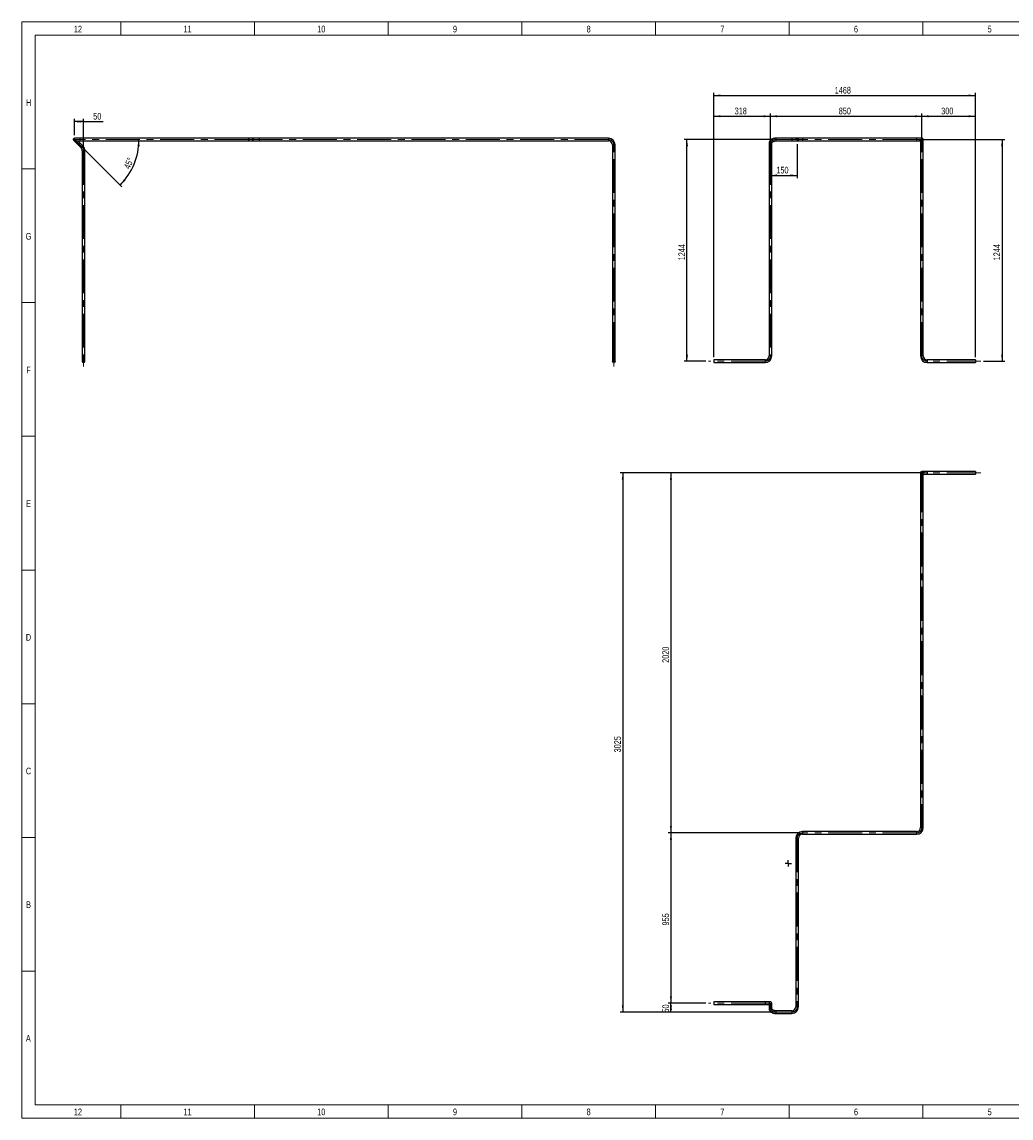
# Model space of a CAD drawing. Header units: millimetres. Extents: x 15 to 592, y 5 to 415.
# Tile 1 of 12: x 15 to 385, y 5 to 415. Entities that reach past the tile are written whole.
import ezdxf

# ---------------------------------------------------------------- set-up
doc = ezdxf.new("R2010")
doc.units = ezdxf.units.MM
doc.linetypes.add('CENTERX2', pattern=[20.32, 12.7, -2.54, 2.54, -2.54])
doc.layers.add('COTAS', color=166, linetype='Continuous')
doc.styles.add('SLDTEXTSTYLE0', font='TXT', dxfattribs={"width": 0.75})
doc.dimstyles.new('SLDDIMSTYLE0', dxfattribs={"dimtxt": 2.5, "dimasz": 2.5, "dimexe": 0, "dimexo": 0.0625, "dimtad": 1, "dimlfac": 15, "dimrnd": 1e-09, "dimzin": 12, "dimdsep": 46, "dimtxsty": 'SLDTEXTSTYLE0', "dimsah": 1, "dimcen": 0.09, "dimadec": 0, "dimazin": 3, "dimtfac": 1, "dimtofl": 0, "dimtmove": 0, "dimatfit": 3, "dimfxl": 0, "dimfrac": 2, "dimtolj": 1, "dimtzin": 12, "dimarcsym": 0})
doc.dimstyles.new('SLDDIMSTYLE1', dxfattribs={"dimtxt": 2.5, "dimasz": 2.5, "dimexe": 0, "dimexo": 0.0625, "dimtad": 1, "dimdec": 4, "dimlfac": 15, "dimzin": 12, "dimdsep": 46, "dimtxsty": 'SLDTEXTSTYLE0', "dimsah": 1, "dimcen": 0.09, "dimazin": 3, "dimtfac": 1, "dimtofl": 0, "dimtmove": 0, "dimatfit": 3, "dimfxl": 0, "dimfrac": 2, "dimtolj": 1, "dimtzin": 12, "dimarcsym": 0})

# ---------------------------------------------------------------- blocks, each defined once
blk = doc.blocks.new('_D')
at = {"layer": 'COTAS'}
for p, q in [((294.96, 367.83), (294.96, 380.71)), ((294.96, 379.71), (351.62, 379.71)), ((351.62, 369.99), (351.62, 380.71))]:
    blk.add_line(p, q, dxfattribs=at)
for points in [[(294.96, 379.71), (297.46, 379.33), (297.46, 380.1)], [(351.62, 379.71), (349.12, 380.1), (349.12, 379.33)]]:
    blk.add_solid(points, dxfattribs=at)
at = {"layer": 'COTAS', "insert": (320.52, 382.94), "char_height": 2.5, "attachment_point": 1, "style": 'SLDTEXTSTYLE0'}
blk.add_mtext('850', dxfattribs=at)
blk = doc.blocks.new('_D_1')
at = {"layer": 'COTAS'}
for p, q in [((351.62, 369.99), (351.62, 380.71)), ((351.62, 379.71), (371.62, 379.71)), ((371.62, 289.55), (371.62, 380.71))]:
    blk.add_line(p, q, dxfattribs=at)
for points in [[(351.62, 379.71), (354.12, 379.33), (354.12, 380.1)], [(371.62, 379.71), (369.12, 380.1), (369.12, 379.33)]]:
    blk.add_solid(points, dxfattribs=at)
at = {"layer": 'COTAS', "insert": (358.85, 382.94), "char_height": 2.5, "attachment_point": 1, "style": 'SLDTEXTSTYLE0'}
blk.add_mtext('300', dxfattribs=at)
blk = doc.blocks.new('_D_2')
at = {"layer": 'COTAS'}
for p, q in [((273.76, 289.55), (273.76, 380.71)), ((273.76, 379.71), (294.96, 379.71)), ((294.96, 367.83), (294.96, 380.71))]:
    blk.add_line(p, q, dxfattribs=at)
for points in [[(273.76, 379.71), (276.26, 379.33), (276.26, 380.1)], [(294.96, 379.71), (292.46, 380.1), (292.46, 379.33)]]:
    blk.add_solid(points, dxfattribs=at)
at = {"layer": 'COTAS', "insert": (281.59, 382.94), "char_height": 2.5, "attachment_point": 1, "style": 'SLDTEXTSTYLE0'}
blk.add_mtext('318', dxfattribs=at)
blk = doc.blocks.new('_D_3')
at = {"layer": 'COTAS'}
for p, q in [((350.62, 370.99), (382.62, 370.99)), ((381.62, 370.99), (381.62, 288.05)), ((374.62, 288.05), (382.62, 288.05))]:
    blk.add_line(p, q, dxfattribs=at)
for points in [[(381.62, 370.99), (381.24, 368.49), (382.01, 368.49)], [(381.62, 288.05), (382.01, 290.55), (381.24, 290.55)]]:
    blk.add_solid(points, dxfattribs=at)
at = {"layer": 'COTAS', "insert": (378.4, 325.83), "char_height": 2.5, "attachment_point": 1, "rotation": 90, "style": 'SLDTEXTSTYLE0'}
blk.add_mtext('1244', dxfattribs=at)
blk = doc.blocks.new('_D_4')
at = {"layer": 'COTAS'}
for p, q in [((295.96, 370.99), (262.76, 370.99)), ((263.76, 288.05), (263.76, 370.99)), ((270.76, 288.05), (262.76, 288.05))]:
    blk.add_line(p, q, dxfattribs=at)
for points in [[(263.76, 370.99), (263.37, 368.49), (264.14, 368.49)], [(263.76, 288.05), (264.14, 290.55), (263.37, 290.55)]]:
    blk.add_solid(points, dxfattribs=at)
at = {"layer": 'COTAS', "insert": (260.53, 325.83), "char_height": 2.5, "attachment_point": 1, "rotation": 90, "style": 'SLDTEXTSTYLE0'}
blk.add_mtext('1244', dxfattribs=at)
blk = doc.blocks.new('_D_5')
at = {"layer": 'COTAS'}
for p, q in [((304.96, 369.32), (304.96, 356.58)), ((294.96, 357.58), (304.96, 357.58))]:
    blk.add_line(p, q, dxfattribs=at)
for points in [[(294.96, 357.58), (297.46, 357.2), (297.46, 357.97)], [(304.96, 357.58), (302.46, 357.97), (302.46, 357.2)]]:
    blk.add_solid(points, dxfattribs=at)
at = {"layer": 'COTAS', "insert": (297.19, 360.81), "char_height": 2.5, "attachment_point": 1, "style": 'SLDTEXTSTYLE0'}
blk.add_mtext('150', dxfattribs=at)
blk = doc.blocks.new('_D_6')
at = {"layer": 'COTAS'}
for p, q in [((273.76, 289.55), (273.76, 388.49)), ((273.76, 387.49), (371.62, 387.49)), ((371.62, 289.55), (371.62, 388.49))]:
    blk.add_line(p, q, dxfattribs=at)
for points in [[(273.76, 387.49), (276.26, 387.1), (276.26, 387.87)], [(371.62, 387.49), (369.12, 387.87), (369.12, 387.1)]]:
    blk.add_solid(points, dxfattribs=at)
at = {"layer": 'COTAS', "insert": (319, 390.71), "char_height": 2.5, "attachment_point": 1, "style": 'SLDTEXTSTYLE0'}
blk.add_mtext('1468', dxfattribs=at)
blk = doc.blocks.new('SW_CENTERMARKSYMBOL_0')
at = {"layer": 'COTAS', "color": 0}
for p, q in [((-0.33, 0), (-0.67, 0)), ((0, 0), (-0.17, 0)), ((0, 0.33), (0, 0.67)), ((0, 0), (0, 0.17)), ((0, 0), (0, -0.17)), ((0, 0), (0.17, 0)), ((0.33, 0), (0.67, 0)), ((0, -0.33), (0, -0.67))]:
    blk.add_line(p, q, dxfattribs=at)
blk = doc.blocks.new('_D_7')
at = {"layer": 'COTAS'}
blk.add_line((38.17, 367.53), (52.43, 353.27), dxfattribs=at)
blk.add_arc((34.72, 370.99), 24.05, 315, 0, dxfattribs=at)
for points in [[(58.77, 370.99), (58.26, 368.51), (59.03, 368.47)], [(51.73, 353.98), (53.69, 355.58), (53.11, 356.1)]]:
    blk.add_solid(points, dxfattribs=at)
at = {"layer": 'COTAS', "insert": (53, 360.69), "char_height": 2.5, "attachment_point": 1, "rotation": 67.5, "style": 'SLDTEXTSTYLE0'}
blk.add_mtext('45°', dxfattribs=at)
blk = doc.blocks.new('_D_8')
at = {"layer": 'COTAS'}
for p, q in [((34.72, 372.65), (34.72, 378.74)), ((38.05, 377.74), (34.72, 377.74)), ((38.05, 367.83), (38.05, 378.74)), ((38.05, 377.74), (45.38, 377.74))]:
    blk.add_line(p, q, dxfattribs=at)
for points in [[(34.72, 377.74), (37.22, 377.35), (37.22, 378.12)], [(38.05, 377.74), (35.55, 378.12), (35.55, 377.35)]]:
    blk.add_solid(points, dxfattribs=at)
at = {"layer": 'COTAS', "insert": (41.68, 380.96), "char_height": 2.5, "attachment_point": 1, "style": 'SLDTEXTSTYLE0'}
blk.add_mtext('50', dxfattribs=at)
blk = doc.blocks.new('SW_CENTERMARKSYMBOL_1')
at = {"layer": 'COTAS', "color": 0}
for p, q in [((-0.33, 0), (-0.67, 0)), ((0, 0), (-0.17, 0)), ((0, 0.33), (0, 0.67)), ((0, 0), (0, 0.17)), ((0, 0), (0, -0.17)), ((0, 0), (0.17, 0)), ((0.33, 0), (0.67, 0)), ((0, -0.33), (0, -0.67))]:
    blk.add_line(p, q, dxfattribs=at)
blk = doc.blocks.new('SW_CENTERMARKSYMBOL_2')
at = {"layer": 'COTAS', "color": 0}
for p, q in [((-0.33, 0), (-0.67, 0)), ((0, 0), (-0.17, 0)), ((0, 0.33), (0, 0.67)), ((0, 0), (0, 0.17)), ((0, 0), (0, -0.17)), ((0, 0), (0.17, 0)), ((0.33, 0), (0.67, 0)), ((0, -0.33), (0, -0.67))]:
    blk.add_line(p, q, dxfattribs=at)
blk = doc.blocks.new('_D_9')
at = {"layer": 'COTAS'}
for p, q in [((352.62, 246.31), (256.76, 246.31)), ((257.76, 246.31), (257.76, 111.64)), ((305.96, 111.64), (256.76, 111.64))]:
    blk.add_line(p, q, dxfattribs=at)
for points in [[(257.76, 246.31), (257.37, 243.81), (258.14, 243.81)], [(257.76, 111.64), (258.14, 114.14), (257.37, 114.14)]]:
    blk.add_solid(points, dxfattribs=at)
at = {"layer": 'COTAS', "insert": (254.53, 175.28), "char_height": 2.5, "attachment_point": 1, "rotation": 90, "style": 'SLDTEXTSTYLE0'}
blk.add_mtext('2020', dxfattribs=at)
blk = doc.blocks.new('_D_10')
at = {"layer": 'COTAS'}
for p, q in [((305.96, 111.64), (256.76, 111.64)), ((257.76, 111.64), (257.76, 47.97)), ((270.76, 47.97), (256.76, 47.97))]:
    blk.add_line(p, q, dxfattribs=at)
for points in [[(257.76, 111.64), (257.37, 109.14), (258.14, 109.14)], [(257.76, 47.97), (258.14, 50.47), (257.37, 50.47)]]:
    blk.add_solid(points, dxfattribs=at)
at = {"layer": 'COTAS', "insert": (254.53, 77.03), "char_height": 2.5, "attachment_point": 1, "rotation": 90, "style": 'SLDTEXTSTYLE0'}
blk.add_mtext('955', dxfattribs=at)
blk = doc.blocks.new('_D_11')
at = {"layer": 'COTAS'}
for p, q in [((270.76, 47.97), (256.76, 47.97)), ((257.76, 44.64), (257.76, 47.97)), ((295.96, 44.64), (256.76, 44.64))]:
    blk.add_line(p, q, dxfattribs=at)
for points in [[(257.76, 47.97), (257.37, 45.47), (258.14, 45.47)], [(257.76, 44.64), (258.14, 47.14), (257.37, 47.14)]]:
    blk.add_solid(points, dxfattribs=at)
at = {"layer": 'COTAS', "insert": (254.53, 44.46), "char_height": 2.5, "attachment_point": 1, "rotation": 90, "style": 'SLDTEXTSTYLE0'}
blk.add_mtext('50', dxfattribs=at)
blk = doc.blocks.new('_D_12')
at = {"layer": 'COTAS'}
for p, q in [((352.62, 246.31), (238.76, 246.31)), ((239.76, 246.31), (239.76, 44.64)), ((295.96, 44.64), (238.76, 44.64))]:
    blk.add_line(p, q, dxfattribs=at)
for points in [[(239.76, 246.31), (239.37, 243.81), (240.14, 243.81)], [(239.76, 44.64), (240.14, 47.14), (239.37, 47.14)]]:
    blk.add_solid(points, dxfattribs=at)
at = {"layer": 'COTAS', "insert": (236.53, 141.78), "char_height": 2.5, "attachment_point": 1, "rotation": 90, "style": 'SLDTEXTSTYLE0'}
blk.add_mtext('3025', dxfattribs=at)
blk = doc.blocks.new('SW_CENTERMARKSYMBOL_3')
at = {"layer": 'COTAS', "color": 0}
for p, q in [((-0.33, 0), (-1.17, 0)), ((0, 0), (-0.17, 0)), ((0, 0.33), (0, 1.17)), ((0, 0), (0, 0.17)), ((0, 0), (0, -0.17)), ((0, 0), (0.17, 0)), ((0.33, 0), (1.17, 0)), ((0, -0.33), (0, -1.17))]:
    blk.add_line(p, q, dxfattribs=at)

msp = doc.modelspace()

# ---------------------------------------------------------------- linework, layer by layer
at = {"color": 7, "linetype": 'Continuous', "lineweight": 18}
for p, q in [((15, 5), (15, 415)), ((15, 415), (589, 415)), ((52, 410), (52, 415)), ((102, 410), (102, 415)), ((152, 410), (152, 415)), ((202, 410), (202, 415)), ((252, 410), (252, 415)), ((302, 410), (302, 415)), ((352, 410), (352, 415)), ((20, 10), (20, 410)), ((20, 410), (584, 410)), ((302, 410.001), (302, 409.999)), ((20, 360), (15, 360)), ((20, 310), (15, 310)), ((20, 260), (15, 260)), ((20, 210), (15, 210)), ((19.999, 210), (20.001, 210)), ((20, 160), (15, 160)), ((20, 110), (15, 110)), ((20, 60), (15, 60)), ((584, 10), (20, 10)), ((52, 10), (52, 5)), ((102, 10), (102, 5)), ((152, 10), (152, 5)), ((202, 10), (202, 5)), ((252, 10), (252, 5)), ((302, 9.999), (302, 10.001)), ((302, 10), (302, 5)), ((352, 10), (352, 5)), ((589, 5), (15, 5))]:
    msp.add_line(p, q, dxfattribs=at)
at = {"color": 7, "linetype": 'Continuous', "lineweight": 25}
for p, q in [((34.366138, 370.6339461), (35.7803516, 369.2197325)), ((36.7196914, 371.4874995), (34.7196914, 371.4874995)), ((34.7196914, 370.4874995), (36.7196914, 370.4874995)), ((35.7803516, 369.2197325), (36.4874584, 369.9268393)), ((35.7803516, 369.2197325), (37.1136849, 367.8863992)), ((36.4874584, 369.9268393), (35.9267982, 370.4874995)), ((37.8207917, 368.593506), (36.4874584, 369.9268393)), ((99.7196914, 371.4874995), (36.7196914, 371.4874995)), ((36.7196914, 371.4874995), (36.7196914, 370.4874995)), ((36.7196914, 370.4874995), (99.7196914, 370.4874995)), ((101.7196914, 371.4874995), (99.7196914, 371.4874995)), ((99.7196914, 371.4874995), (99.7196914, 370.4874995)), ((99.7196914, 370.4874995), (101.7196914, 370.4874995)), ((103.7196914, 371.4874995), (101.7196914, 371.4874995)), ((101.7196914, 370.4874995), (103.7196914, 370.4874995)), ((234.3863581, 371.4874995), (103.7196914, 371.4874995)), ((103.7196914, 371.4874995), (103.7196914, 370.4874995)), ((103.7196914, 370.4874995), (234.3863581, 370.4874995)), ((234.3863581, 371.4874995), (234.3863581, 370.4874995)), ((294.4565198, 369.5732859), (294.4565198, 368.2399526)), ((295.4565198, 368.2399526), (295.4565198, 369.5732859)), ((302.9565198, 371.4874995), (296.9565198, 371.4874995)), ((296.9565198, 371.4874995), (296.9565198, 370.4874995)), ((296.9565198, 370.4874995), (302.9565198, 370.4874995)), ((304.9565198, 371.4874995), (302.9565198, 371.4874995)), ((302.9565198, 371.4874995), (302.9565198, 370.4874995)), ((302.9565198, 370.4874995), (304.9565198, 370.4874995)), ((306.9565198, 371.4874995), (304.9565198, 371.4874995)), ((304.9565198, 370.4874995), (306.9565198, 370.4874995)), ((349.6231865, 371.4874995), (306.9565198, 371.4874995)), ((306.9565198, 371.4874995), (306.9565198, 370.4874995)), ((306.9565198, 370.4874995), (349.6231865, 370.4874995)), ((351.6231865, 371.4874995), (349.6231865, 371.4874995)), ((349.6231865, 371.4874995), (349.6231865, 370.4874995)), ((349.6231865, 370.4874995), (351.6231865, 370.4874995)), ((351.1231865, 370.4874995), (351.1231865, 368.9874995)), ((352.1231865, 368.9874995), (352.1231865, 370.9874995)), ((37.1136849, 367.8863992), (37.8207917, 368.593506)), ((37.5530248, 366.825739), (37.5530248, 290.0541662)), ((37.5530248, 366.825739), (38.5530248, 366.825739)), ((38.5530248, 290.0541662), (38.5530248, 366.825739)), ((235.8863581, 368.9874995), (235.8863581, 290.0541662)), ((236.8863581, 368.9874995), (235.8863581, 368.9874995)), ((236.8863581, 290.0541662), (236.8863581, 368.9874995)), ((294.4565198, 368.2399526), (294.4565198, 366.825739)), ((294.4565198, 366.825739), (294.4565198, 290.0541662)), ((294.4565198, 366.825739), (295.4565198, 366.825739)), ((295.4565198, 366.825739), (295.4565198, 368.2399526)), ((295.4565198, 290.0541662), (295.4565198, 366.825739)), ((351.1231865, 368.9874995), (351.1231865, 290.0541662)), ((352.1231865, 368.9874995), (351.1231865, 368.9874995)), ((352.1231865, 290.0541662), (352.1231865, 368.9874995)), ((37.5530248, 290.0541662), (37.5530248, 288.0541662)), ((37.5530248, 290.0541662), (38.5530248, 290.0541662)), ((38.5530248, 288.0541662), (38.5530248, 290.0541662)), ((235.8863581, 290.0541662), (235.8863581, 288.0541662)), ((236.8863581, 290.0541662), (235.8863581, 290.0541662)), ((236.8863581, 288.0541662), (236.8863581, 290.0541662)), ((292.9565198, 288.5541662), (273.7565198, 288.5541662)), ((273.7565198, 288.5541662), (273.7565198, 287.5541662)), ((273.7565198, 287.5541662), (292.9565198, 287.5541662)), ((292.9565198, 288.5541662), (292.9565198, 287.5541662)), ((294.4565198, 290.0541662), (295.4565198, 290.0541662)), ((352.1231865, 290.0541662), (351.1231865, 290.0541662)), ((371.6231865, 288.5541662), (353.6231865, 288.5541662)), ((353.6231865, 288.5541662), (353.6231865, 287.5541662)), ((353.6231865, 287.5541662), (371.6231865, 287.5541662)), ((371.6231865, 288.5541662), (371.6231865, 287.5541662)), ((351.1231865, 246.3055471), (351.1231865, 244.3055471)), ((353.6231865, 246.8055471), (351.6231865, 246.8055471)), ((352.1231865, 244.3055471), (352.1231865, 246.3055471)), ((371.6231865, 246.8055471), (353.6231865, 246.8055471)), ((353.6231865, 246.8055471), (353.6231865, 245.8055471)), ((371.6231865, 246.8055471), (371.6231865, 245.8055471)), ((351.1231865, 244.3055471), (351.1231865, 113.6388804)), ((351.1231865, 244.3055471), (351.6231865, 244.3055471)), ((351.6231865, 244.3055471), (352.1231865, 244.3055471)), ((352.1231865, 245.8055471), (353.6231865, 245.8055471)), ((352.1231865, 113.6388804), (352.1231865, 244.3055471)), ((353.6231865, 245.8055471), (371.6231865, 245.8055471)), ((349.6231865, 112.1388804), (306.9565198, 112.1388804)), ((306.9565198, 112.1388804), (306.9565198, 111.6388804)), ((306.9565198, 111.6388804), (306.9565198, 111.1388804)), ((306.9565198, 111.1388804), (349.6231865, 111.1388804)), ((349.6231865, 112.1388804), (349.6231865, 111.6388804)), ((349.6231865, 111.6388804), (349.6231865, 111.1388804)), ((351.1231865, 113.6388804), (351.6231865, 113.6388804)), ((351.6231865, 113.6388804), (352.1231865, 113.6388804)), ((304.4565198, 109.6388804), (304.4565198, 46.6388804)), ((304.4565198, 109.6388804), (304.9565198, 109.6388804)), ((304.9565198, 109.6388804), (305.4565198, 109.6388804)), ((305.4565198, 46.6388804), (305.4565198, 109.6388804)), ((292.9565198, 48.4722138), (273.7565198, 48.4722138)), ((273.7565198, 48.4722138), (273.7565198, 48.3257672)), ((273.7565198, 48.3257672), (273.7565198, 47.4722138)), ((273.7565198, 47.4722138), (292.9565198, 47.4722138)), ((294.9565198, 48.4722138), (292.9565198, 48.4722138)), ((292.9565198, 48.4722138), (292.9565198, 48.3257672)), ((292.9565198, 48.3257672), (292.9565198, 47.4722138)), ((292.9565198, 47.4722138), (294.4565198, 47.4722138)), ((294.4565198, 47.9722138), (294.4565198, 47.3864273)), ((294.4565198, 47.3864273), (294.4565198, 46.053094)), ((295.4565198, 47.3864273), (295.4565198, 47.9722138)), ((295.4565198, 46.053094), (295.4565198, 47.3864273)), ((302.9565198, 45.1388804), (296.9565198, 45.1388804)), ((296.9565198, 45.1388804), (296.9565198, 44.6388804)), ((302.9565198, 45.1388804), (302.9565198, 44.6388804)), ((304.4565198, 46.6388804), (304.9565198, 46.6388804)), ((304.9565198, 46.6388804), (305.4565198, 46.6388804)), ((296.9565198, 44.6388804), (296.9565198, 44.1388804)), ((296.9565198, 44.1388804), (302.9565198, 44.1388804)), ((302.9565198, 44.6388804), (302.9565198, 44.1388804))]:
    msp.add_line(p, q, dxfattribs=at)
at = {"color": 7, "linetype": 'Continuous', "lineweight": 25, "flags": 128}
for points in [[(294.4565233, 369.5719624), (294.4581692, 369.544592), (294.4785437, 369.46951), (294.5212679, 369.3992805), (294.5843439, 369.3371873), (294.6648225, 369.2861338), (294.7589405, 369.2485072), (294.8622971, 369.2260669), (294.9700595, 369.2198622), (295.0771887, 369.2301832), (295.1786756, 369.2565473), (295.2697748, 369.2977217), (295.3462265, 369.3517812), (295.4044559, 369.416198), (295.4417404, 369.4879601), (295.4563364, 369.5637119), (295.4565102, 369.5710965)], [(294.4565198, 368.2399526), (294.4581692, 368.2112587), (294.4785437, 368.1361767), (294.5212679, 368.0659472), (294.5843439, 368.003854), (294.6648225, 367.9528005), (294.7589405, 367.9151739), (294.8622971, 367.8927336), (294.9700595, 367.8865289), (295.0771887, 367.8968498), (295.1786756, 367.9232139), (295.2697748, 367.9643884), (295.3462265, 368.0184479), (295.4044559, 368.0828647), (295.4417404, 368.1546268), (295.4563364, 368.2303786), (295.4565198, 368.2399526)], [(295.4565198, 47.3864273), (295.4475616, 47.4530528), (295.4158263, 47.526137), (295.3626142, 47.5926885), (295.2904137, 47.6495954), (295.2026006, 47.6941969), (295.1032811, 47.7244075), (294.9970992, 47.7388144), (294.8890198, 47.7367442), (294.7840966, 47.7182935), (294.6872358, 47.6843251), (294.6029664, 47.6364273)], [(295.4565197, 46.0532972), (295.4475616, 46.1197195), (295.4158263, 46.1928036), (295.3626142, 46.2593551), (295.2904137, 46.3162621), (295.2026006, 46.3608636), (295.1032811, 46.3910741), (294.9970992, 46.4054811), (294.8890198, 46.4034108), (294.7840966, 46.3849601), (294.6872358, 46.3509918), (294.6029664, 46.303094)]]:
    msp.add_lwpolyline(points, dxfattribs=at)
at = {"color": 7, "linetype": 'Continuous', "lineweight": 25}
for radius in [0.5, 0.4]:
    msp.add_circle((236.3863581, 288.0541662), radius, dxfattribs=at)
for centre, radius, start, end in [((34.7196914, 370.9874995), 0.5, 90, 270), ((101.7196914, 370.9874995), 0.5, 90, 270), ((234.3863581, 368.9874995), 2.5, 0, 90), ((234.3863581, 368.9874995), 1.5, 0, 90), ((304.9565198, 370.9874995), 0.5, 270, 90), ((351.6231865, 370.9874995), 0.5, 270, 90), ((36.0530248, 366.825739), 1.5, 0, 45), ((36.0530248, 366.825739), 2.5, 0, 45), ((38.0530248, 288.0541662), 0.5, 180, 0), ((292.9565198, 290.0541662), 1.5, 270, 0), ((292.9565198, 290.0541662), 2.5, 270, 0), ((353.6231865, 290.0541662), 2.5, 180, 270), ((353.6231865, 290.0541662), 1.5, 180, 270), ((351.6231865, 246.3055471), 0.5, 90, 180), ((351.6231865, 246.3055471), 0.5, 0, 90), ((306.9565198, 109.6388804), 2.5, 90, 180), ((306.9565198, 109.6388804), 1.5, 90, 180), ((349.6231865, 113.6388804), 1.5, 270, 0), ((349.6231865, 113.6388804), 2.5, 270, 0), ((294.9565198, 47.9722138), 0.5, 135, 180), ((294.7662398, 47.3728908), 0.3100157, 121.780175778, 177.497437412), ((294.766227, 46.0395693), 0.3099988, 121.779323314, 177.514464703), ((294.9565198, 47.9722138), 0.5, 0, 135), ((302.9565198, 46.6388804), 1.5, 270, 0), ((302.9565198, 46.6388804), 2.5, 270, 0)]:
    msp.add_arc(centre, radius, start, end, dxfattribs=at)
for points, knots in [([(296.9565198, 371.4874995), (296.914213, 371.487014), (296.7948486, 371.4856442), (296.5989465, 371.4707655), (296.3711996, 371.4380948), (296.147976, 371.3893335), (295.9311077, 371.3249811), (295.7223962, 371.2452561), (295.5236726, 371.1505802), (295.3368048, 371.0414948), (295.1636788, 370.9187413), (295.0061506, 370.7832943), (294.8659731, 370.636394), (294.7447086, 370.4795539), (294.6436182, 370.3145173), (294.5636153, 370.1431692), (294.505143, 369.9674217), (294.4693093, 369.7926174), (294.4573747, 369.6606978), (294.4566726, 369.5889118), (294.4565198, 369.5732859)], [0, 0, 0, 0, 0.0331909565, 0.093644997, 0.1541751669, 0.214791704, 0.275513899, 0.3363489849, 0.3972847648, 0.4582684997, 0.5192022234, 0.5799543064, 0.6403585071, 0.7002354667, 0.7594268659, 0.8178322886, 0.8754351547, 0.9323092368, 0.9852655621, 1, 1, 1, 1]), ([(295.4565198, 369.5732859), (295.4568168, 369.5859956), (295.4578289, 369.6292976), (295.4703518, 369.7016199), (295.5014619, 369.7912876), (295.5493348, 369.8816926), (295.6154295, 369.9727591), (295.7013119, 370.063125), (295.8034813, 370.1480657), (295.9211656, 370.2264459), (296.0532557, 370.2969308), (296.1982265, 370.3581449), (296.3542062, 370.4088029), (296.5190696, 370.4478889), (296.6904666, 370.4743321), (296.8374076, 370.4861007), (296.9263587, 370.4871453), (296.9565198, 370.4874995)], [0, 0, 0, 0, 0.0337108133, 0.1148535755, 0.189776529, 0.2604044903, 0.335468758, 0.4075245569, 0.4779060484, 0.5475006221, 0.6168077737, 0.686070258, 0.7554059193, 0.8248814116, 0.8945003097, 0.9642277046, 1, 1, 1, 1]), ([(294.4565198, 46.053094), (294.4573856, 46.0149691), (294.459595, 45.9176776), (294.4815883, 45.7621298), (294.5259203, 45.5888065), (294.5906437, 45.4199961), (294.6748802, 45.2568028), (294.7782506, 45.1003203), (294.9001406, 44.9516992), (295.0397946, 44.8121525), (295.1961982, 44.6829266), (295.3680629, 44.5652391), (295.5538455, 44.460208), (295.7518108, 44.3687989), (295.9600949, 44.2917951), (296.1767798, 44.2298184), (296.3999513, 44.1832431), (296.6277113, 44.15261), (296.814056, 44.1401658), (296.9237863, 44.1391758), (296.9565198, 44.1388804)], [0, 0, 0, 0, 0.0359448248, 0.0917281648, 0.1475237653, 0.2035613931, 0.2600485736, 0.3171389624, 0.3749160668, 0.4333861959, 0.4924848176, 0.5520966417, 0.6120839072, 0.6723137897, 0.7326774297, 0.7930882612, 0.8535029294, 0.9139107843, 0.9743188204, 1, 1, 1, 1]), ([(296.9565198, 45.1388804), (296.9269272, 45.1392218), (296.8385452, 45.1402414), (296.6921281, 45.151854), (296.5206743, 45.1781782), (296.3558162, 45.217131), (296.2000441, 45.2675736), (296.0555923, 45.328371), (295.9244181, 45.3980601), (295.8081453, 45.4749779), (295.7079926, 45.557298), (295.6246635, 45.643169), (295.5583161, 45.7309406), (295.5084993, 45.8194976), (295.4748397, 45.9086989), (295.4587437, 45.986185), (295.4571389, 46.0344669), (295.4565198, 46.053094)], [0, 0, 0, 0, 0.0350976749, 0.104823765, 0.1744664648, 0.2439273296, 0.3131554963, 0.3821273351, 0.4508637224, 0.5194554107, 0.5880537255, 0.6569324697, 0.7265985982, 0.7978601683, 0.8719483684, 0.9505976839, 1, 1, 1, 1])]:
    msp.add_open_spline(points, degree=3, knots=knots, dxfattribs=at)
at = {"layer": 'COTAS', "linetype": 'CENTERX2', "lineweight": 18}
for p, q in [((36.133905, 369.5732859), (34.7196914, 370.9874995)), ((34.7196914, 370.9874995), (36.7196914, 370.9874995)), ((37.4672383, 368.2399526), (36.133905, 369.5732859)), ((99.7196914, 370.9874995), (36.7196914, 370.9874995)), ((101.7196914, 370.9874995), (99.7196914, 370.9874995)), ((101.7196914, 370.9874995), (103.7196914, 370.9874995)), ((234.3863581, 370.9874995), (103.7196914, 370.9874995)), ((294.9565198, 368.2399526), (294.9565198, 369.5732859)), ((302.9565198, 370.9874995), (296.9565198, 370.9874995)), ((302.9565198, 370.9874995), (304.9565198, 370.9874995)), ((306.9565198, 370.9874995), (304.9565198, 370.9874995)), ((349.6231865, 370.9874995), (306.9565198, 370.9874995)), ((349.6231865, 370.9874995), (351.6231865, 370.9874995)), ((351.6231865, 370.9874995), (351.6231865, 368.9874995)), ((38.0530248, 366.825739), (38.0530248, 290.0541662)), ((236.3863581, 290.0541662), (236.3863581, 368.9874995)), ((294.9565198, 366.825739), (294.9565198, 368.2399526)), ((294.9565198, 366.825739), (294.9565198, 290.0541662)), ((351.6231865, 290.0541662), (351.6231865, 368.9874995)), ((38.0530248, 286.0541662), (38.0530248, 290.0541662)), ((236.3863581, 290.0541662), (236.3863581, 286.0541662)), ((292.9565198, 288.0541662), (271.7565198, 288.0541662)), ((373.6231865, 288.0541662), (353.6231865, 288.0541662)), ((351.6231865, 244.3055471), (351.6231865, 246.3055471)), ((351.6231865, 246.3055471), (353.6231865, 246.3055471)), ((373.6231865, 246.3055471), (353.6231865, 246.3055471)), ((351.6231865, 244.3055471), (351.6231865, 113.6388804)), ((349.6231865, 111.6388804), (306.9565198, 111.6388804)), ((304.9565198, 109.6388804), (304.9565198, 46.6388804)), ((292.9565198, 47.9722138), (271.7565198, 47.9722138)), ((292.9565198, 47.9722138), (294.9565198, 47.9722138)), ((294.9565198, 47.9722138), (294.9565198, 47.3864273)), ((294.9565198, 47.3864273), (294.9565198, 46.053094)), ((302.9565198, 44.6388804), (296.9565198, 44.6388804))]:
    msp.add_line(p, q, dxfattribs=at)
for centre, start, end in [((234.3863581, 368.9874995), 0, 90), ((36.0530248, 366.825739), 0, 45), ((292.9565198, 290.0541662), 270, 0), ((353.6231865, 290.0541662), 180, 270), ((306.9565198, 109.6388804), 90, 180), ((349.6231865, 113.6388804), 270, 0), ((302.9565198, 46.6388804), 270, 0)]:
    msp.add_arc(centre, 2, start, end, dxfattribs=at)
for centre, start_param, end_param in [((296.9565198, 369.5732859), 1.5707963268, 3.1415926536), ((296.9565198, 46.053094), 3.1415926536, 4.7123889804)]:
    msp.add_ellipse(centre, major_axis=(2, 0), ratio=0.7071067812, start_param=start_param, end_param=end_param, dxfattribs=at)

# ---------------------------------------------------------------- block references
at = {"layer": 'COTAS'}
for name, p in [('SW_CENTERMARKSYMBOL_2', (34.7196914, 370.9874995)), ('SW_CENTERMARKSYMBOL_0', (304.9565198, 370.9874995)), ('SW_CENTERMARKSYMBOL_1', (236.3863581, 288.0541662)), ('SW_CENTERMARKSYMBOL_3', (301.6231865, 100.2388804))]:
    msp.add_blockref(name, p, dxfattribs=at)

# ---------------------------------------------------------------- texts
at = {"color": 7, "linetype": 'Continuous', "lineweight": 0, "char_height": 2.5, "attachment_point": 2, "style": 'SLDTEXTSTYLE0'}
for s, insert in [('12', (35.9496528, 413.5626692)), ('11', (76.9496528, 413.5626692)), ('10', (126.9496528, 413.5626692)), ('9', (176.9748264, 413.5626692)), ('8', (226.9748264, 413.5626692)), ('7', (276.9748264, 413.5626692)), ('6', (326.9748264, 413.5626692)), ('5', (376.9748264, 413.5626692)), ('H', (17.4939236, 386.0626692)), ('G', (17.4921875, 336.0626692)), ('F', (17.4739583, 286.0626692)), ('E', (17.5043403, 236.0626692)), ('D', (17.4713541, 186.0626692)), ('C', (17.4739583, 136.0626692)), ('B', (17.4809028, 86.0626692)), ('A', (17.4001737, 36.0626692)), ('12', (35.9496528, 8.5626692)), ('11', (76.9496528, 8.5626692)), ('10', (126.9496528, 8.5626692)), ('9', (176.9748264, 8.5626692)), ('8', (226.9748264, 8.5626692)), ('7', (276.9748264, 8.5626692)), ('6', (326.9748264, 8.5626692)), ('5', (376.9748264, 8.5626692))]:
    msp.add_mtext(s, dxfattribs=dict(at, insert=insert))

# ---------------------------------------------------------------- dimensions: what is measured, and where the dimension line sits
at = {"layer": 'COTAS'}
for base, p1, p2, picture, middle in [((371.6231865, 387.4874995), (273.7565198, 288.5541662), (371.6231865, 288.5541662), '_D_6', (322.6898531, 387.4874995)), ((294.9565198, 379.7137481), (273.7565198, 288.5541662), (294.9565198, 366.825739), '_D_2', (284.3565198, 379.7137481)), ((351.6231865, 379.7137481), (294.9565198, 366.825739), (351.6231865, 368.9874995), '_D', (323.2898531, 379.7137481)), ((371.6231865, 379.7137481), (351.6231865, 368.9874995), (371.6231865, 288.5541662), '_D_1', (361.6231865, 379.7137481)), ((34.7196914, 377.7365246), (38.0530248, 366.825739), (34.7196914, 371.6541662), '_D_8', (43.5290889, 377.7365246)), ((304.9565198, 357.5834005), (294.9565198, 366.825739), (304.9565198, 370.3208328), '_D_5', (299.9565198, 357.5834005))]:
    dim = msp.add_linear_dim(base=base, p1=p1, p2=p2, dimstyle='SLDDIMSTYLE0', dxfattribs=at)
    dim.commit()
    dim.dimension.update_dxf_attribs({"geometry": picture, "text_midpoint": middle, "dimtype": 160})
dim = msp.add_angular_dim_2l(base=(56.9400804, 361.783513), line1=((37.4672383, 368.2399526), (36.133905, 369.5732859)), line2=((36.7196914, 370.9874995), (99.7196914, 370.9874995)), dimstyle='SLDDIMSTYLE1', dxfattribs=at)
dim.commit()
dim.dimension.update_dxf_attribs({"geometry": '_D_7', "text_midpoint": (56.9400804, 361.783513), "dimtype": 162})
for base, p1, p2, picture, middle in [((263.7565198, 370.9874995), (271.7565198, 288.0541662), (296.9565198, 370.9874995), '_D_4', (263.7565198, 329.5208328)), ((381.6231865, 288.0541662), (349.6231865, 370.9874995), (373.6231865, 288.0541662), '_D_3', (381.6231865, 329.5208328)), ((239.7565198, 44.6388804), (353.6231865, 246.3055471), (296.9565198, 44.6388804), '_D_12', (239.7565198, 145.4722138)), ((257.7565198, 111.6388804), (353.6231865, 246.3055471), (306.9565198, 111.6388804), '_D_9', (257.7565198, 178.9722138)), ((257.7565198, 47.9722138), (306.9565198, 111.6388804), (271.7565198, 47.9722138), '_D_10', (257.7565198, 79.8055471)), ((257.7565198, 47.9722138), (296.9565198, 44.6388804), (271.7565198, 47.9722138), '_D_11', (257.7565198, 46.3055471))]:
    dim = msp.add_linear_dim(base=base, p1=p1, p2=p2, angle=90, dimstyle='SLDDIMSTYLE0', dxfattribs=at)
    dim.commit()
    dim.dimension.update_dxf_attribs({"geometry": picture, "text_midpoint": middle, "dimtype": 160})

doc.saveas('drawing.dxf')
